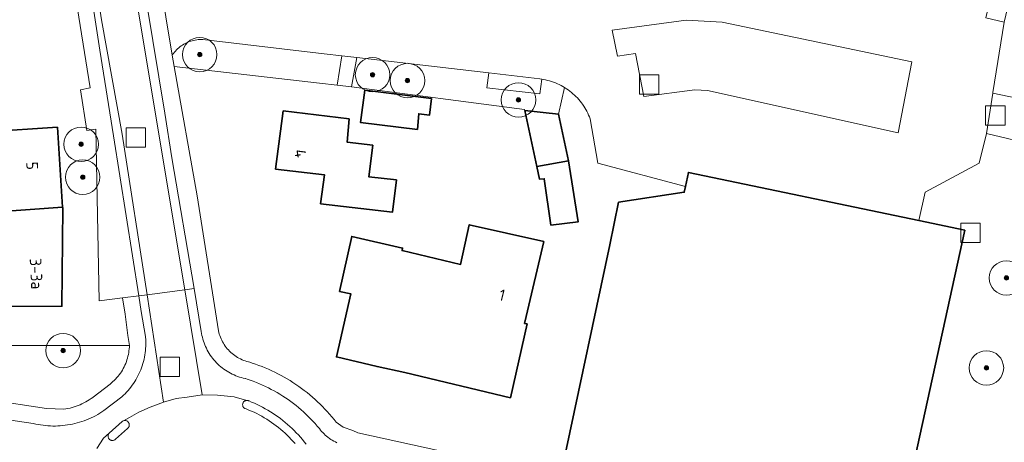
# Model space of a CAD drawing. Extents: x 154222 to 160093, y 456746 to 462495.
# Tile 115 of 254: x 157680 to 157794, y 461023 to 461072. Entities that reach past the tile are written whole.
import ezdxf
from ezdxf.enums import TextEntityAlignment as Align

# ---------------------------------------------------------------- set-up
doc = ezdxf.new("R2010")
doc.units = 0
doc.header["$LTSCALE"] = 0.75
doc.layers.get('0').update_dxf_attribs({"linetype": 'CONTINUOUS'})
for name, color, linetype, lineweight in [('B-XX-GR-BEPLANTING_CULTUUR_BOSPLANTSOEN-GV', 252, 'CONTINUOUS', 18), ('B-XX-GR-BEPLANTING_CULTUUR_HEESTERS-GV', 252, 'CONTINUOUS', 18), ('B-XX-GR-BOOM-S', 252, 'CONTINUOUS', 25), ('B-XX-OG-BEBOUWING-GV', 6, 'CONTINUOUS', 35), ('B-XX-OG-BEBOUWING-T18', 1, 'CONTINUOUS', 18), ('B-XX-OG-TERREIN_ERF-GV', 252, 'CONTINUOUS', 18), ('B-XX-RI-GWA_RIOOLPUT-S', 252, 'CONTINUOUS', 25), ('B-XX-VH-VERHARDING_ASFALT-GV', 252, 'CONTINUOUS', 18), ('B-XX-VH-VERHARDING_BETONSTRAATSTEEN-GV', 252, 'CONTINUOUS', 18), ('B-XX-VH-VERHARDING_STRAATBAKSTEEN-GV', 252, 'CONTINUOUS', 18), ('B-XX-VH-VERHARDING_TEGEL-GV', 252, 'CONTINUOUS', 18)]:
    doc.layers.add(name, color=color, linetype=linetype, lineweight=lineweight)
doc.styles.add('NLCS-ISO-M-T18', font='NLCS-ISO.ttf', dxfattribs={"height": 1.8})

# ---------------------------------------------------------------- blocks, each defined once
blk = doc.blocks.new('SRI-PUT_INSPECTIEPUT_RIOOLPUT-SO')
at = {"color": 0, "linetype": 'ByBlock', "lineweight": 18}
blk.add_lwpolyline([(-1.125, -1.125), (1.125, -1.125), (1.125, 1.125), (-1.125, 1.125)], close=True, dxfattribs=at)
blk = doc.blocks.new('SGR-BOOM_01-SO')
at = {"linetype": 'ByBlock', "lineweight": 18}
h = blk.add_hatch(color=0, dxfattribs=at)
h.dxf.hatch_style = 1
edge = h.paths.add_edge_path()
edge.add_arc((0, 0), 0.25, 0, 360)
at = {"color": 0, "linetype": 'ByBlock', "lineweight": 18}
for radius in [2, 0.25]:
    blk.add_circle((0, 0), radius, dxfattribs=at)

msp = doc.modelspace()

# ---------------------------------------------------------------- linework, layer by layer
at = {"layer": 'B-XX-GR-BEPLANTING_CULTUUR_BOSPLANTSOEN-GV'}
for points in [[(157700.802, 461070.125), (157700.624, 461070.131), (157700.445, 461070.128), (157700.267, 461070.117), (157700.089, 461070.099), (157699.913, 461070.073), (157699.737, 461070.038), (157699.564, 461069.996), (157699.392, 461069.946), (157699.223, 461069.889), (157699.057, 461069.824), (157698.894, 461069.752), (157698.734, 461069.672), (157698.578, 461069.585), (157698.426, 461069.492), (157698.278, 461069.391), (157698.135, 461069.285), (157697.997, 461069.172), (157697.864, 461069.052), (157697.736, 461068.927), (157697.615, 461068.797), (157697.499, 461068.661), (157697.389, 461068.52), (157697.286, 461068.374), (157697.254, 461068.326), (157697.475, 461067.014), (157714.333, 461065.065), (157716.393, 461064.827), (157716.917, 461068.241), (157714.892, 461068.478)], [(157733.983, 461066.246), (157718.664, 461068.037), (157718.035, 461064.637), (157738.133, 461061.991), (157738.16, 461061.885), (157742.088, 461061.47), (157742.765, 461064.561), (157742.577, 461064.673), (157742.368, 461064.787), (157742.155, 461064.895), (157741.938, 461064.995), (157741.718, 461065.088), (157741.496, 461065.174), (157741.27, 461065.252), (157741.042, 461065.322), (157740.812, 461065.385), (157740.58, 461065.44), (157740.346, 461065.487), (157740.117, 461065.525), (157739.914, 461063.816), (157733.767, 461064.524)]]:
    msp.add_lwpolyline(points, close=True, dxfattribs=at)
at = {"layer": 'B-XX-GR-BEPLANTING_CULTUUR_HEESTERS-GV'}
msp.add_lwpolyline([(157800.236, 461088.194), (157795.671, 461089.116), (157793.083, 461078.521), (157791.648, 461072.645), (157793.781, 461072.136), (157794.176, 461073.79), (157795.567, 461073.458), (157796.304, 461077.063), (157797.902, 461076.706)], close=True, dxfattribs=at)
msp.add_lwpolyline([(157675.989, 461028.293), (157682.671, 461027.281), (157684.672, 461027.194), (157684.913, 461027.234), (157685.153, 461027.281), (157685.391, 461027.337), (157685.628, 461027.4), (157685.862, 461027.471), (157686.093, 461027.549), (157686.322, 461027.635), (157686.548, 461027.729), (157686.771, 461027.829), (157686.99, 461027.937), (157687.206, 461028.052), (157687.418, 461028.175), (157687.626, 461028.304), (157687.829, 461028.439), (157688.028, 461028.582), (157688.082, 461028.622), (157690.041, 461030.126), (157690.209, 461030.263), (157690.371, 461030.407), (157690.529, 461030.556), (157690.68, 461030.712), (157690.826, 461030.872), (157690.966, 461031.038), (157691.099, 461031.209), (157691.227, 461031.385), (157691.347, 461031.565), (157691.461, 461031.75), (157691.568, 461031.938), (157691.668, 461032.131), (157691.761, 461032.327), (157691.846, 461032.526), (157691.924, 461032.729), (157691.995, 461032.934), (157692.058, 461033.141), (157692.113, 461033.351), (157692.161, 461033.563), (157692.2, 461033.776), (157692.232, 461033.99), (157692.256, 461034.206), (157692.272, 461034.422), (157692.278, 461034.577), (157692.275, 461034.596), (157668.135, 461034.596)], dxfattribs=at)
at = {"layer": 'B-XX-OG-BEBOUWING-GV'}
for points in [[(157727.35, 461063.295), (157719.61, 461064.258), (157719.089, 461060.514), (157725.694, 461059.695), (157725.85, 461061.513), (157727.113, 461061.359)], [(157717.775, 461060.936), (157710.129, 461061.835), (157709.238, 461055.09), (157714.9, 461054.437), (157714.455, 461051.067), (157722.826, 461050.101), (157723.255, 461053.825), (157720.057, 461054.194), (157720.523, 461057.857), (157717.56, 461058.202)], [(157738.16, 461061.885), (157739.545, 461055.391), (157743.234, 461056.036), (157742.088, 461061.47)], [(157684.533, 461050.657), (157683.92, 461059.94), (157675.743, 461059.4), (157675.818, 461058.161), (157668.354, 461057.668), (157668.865, 461049.932), (157676.397, 461050.436), (157676.432, 461050.1)], [(157743.234, 461056.036), (157739.545, 461055.391), (157739.859, 461053.92), (157740.408, 461053.963), (157741.188, 461048.583), (157744.353, 461048.982)], [(157783.879, 461049.099), (157757.147, 461054.699), (157756.808, 461053.08), (157756.667, 461052.408), (157749.033, 461051.232), (157748.016, 461046.279), (157742.882, 461022.138), (157743.183, 461022.072), (157749.714, 461020.63), (157752.371, 461020.056), (157763.41, 461017.669), (157763.869, 461017.57), (157778.821, 461014.339), (157781.673, 461013.723), (157781.713, 461013.714), (157789.204, 461047.984)], [(157684.54, 461050.55), (157684.533, 461050.657), (157676.432, 461050.1), (157673.071, 461049.957), (157673.152, 461048.559), (157674.518, 461048.501), (157674.609, 461045.577), (157673.619, 461045.609), (157673.671, 461039.143), (157684.45, 461039.16)], [(157740.385, 461046.669), (157731.705, 461048.625), (157730.71, 461044.015), (157723.918, 461045.629), (157723.984, 461045.907), (157718.087, 461047.273), (157716.673, 461040.875), (157717.957, 461040.615), (157716.296, 461033.283), (157721.022, 461032.155), (157724.221, 461031.454), (157736.483, 461028.535), (157738.431, 461037.102), (157738.141, 461037.168), (157738.329, 461037.965)]]:
    msp.add_lwpolyline(points, close=True, dxfattribs=at)
at = {"layer": 'B-XX-OG-TERREIN_ERF-GV'}
for points in [[(157668.135, 461034.596), (157692.275, 461034.596), (157692.087, 461035.772), (157691.787, 461038.226), (157691.485, 461040.125), (157688.756, 461039.806), (157688.385, 461059.718), (157687.352, 461059.584), (157686.608, 461064.278), (157687.736, 461064.53), (157684.249, 461086.294), (157678.828, 461125.039)], [(157742.882, 461022.138), (157748.016, 461046.279), (157749.033, 461051.232), (157756.667, 461052.408), (157756.808, 461053.08), (157746.617, 461055.776), (157745.745, 461060.922), (157745.659, 461061.145), (157745.567, 461061.365), (157745.466, 461061.581), (157745.359, 461061.795), (157745.245, 461062.004), (157745.123, 461062.209), (157744.995, 461062.411), (157744.86, 461062.608), (157744.719, 461062.8), (157744.571, 461062.987), (157744.417, 461063.17), (157744.257, 461063.347), (157744.091, 461063.518), (157743.919, 461063.684), (157743.742, 461063.844), (157743.56, 461063.998), (157743.373, 461064.146), (157743.181, 461064.288), (157742.984, 461064.423), (157742.783, 461064.551), (157742.765, 461064.561), (157742.088, 461061.47), (157743.234, 461056.036), (157744.353, 461048.982), (157741.188, 461048.583), (157740.408, 461053.963), (157739.859, 461053.92), (157739.545, 461055.391), (157738.16, 461061.885), (157738.133, 461061.991), (157718.035, 461064.637), (157716.393, 461064.827), (157714.333, 461065.065), (157697.475, 461067.014), (157700.143, 461051.977), (157702.606, 461036.316), (157702.651, 461036.126), (157702.704, 461035.937), (157702.765, 461035.751), (157702.834, 461035.568), (157702.909, 461035.388), (157702.992, 461035.21), (157703.082, 461035.037), (157703.18, 461034.867), (157703.284, 461034.701), (157703.395, 461034.54), (157703.512, 461034.383), (157703.635, 461034.232), (157703.765, 461034.085), (157703.901, 461033.944), (157704.042, 461033.809), (157704.188, 461033.679), (157704.34, 461033.556), (157704.497, 461033.439), (157704.658, 461033.328), (157704.824, 461033.224), (157704.994, 461033.127), (157705.168, 461033.037), (157705.345, 461032.954), (157705.525, 461032.879), (157705.709, 461032.811), (157705.895, 461032.75), (157706.083, 461032.697), (157706.246, 461032.658), (157706.54, 461032.564), (157706.922, 461032.435), (157707.301, 461032.298), (157707.677, 461032.154), (157708.051, 461032.002), (157708.421, 461031.843), (157708.789, 461031.676), (157709.153, 461031.502), (157709.513, 461031.321), (157709.87, 461031.133), (157710.223, 461030.938), (157710.571, 461030.736), (157710.916, 461030.527), (157711.257, 461030.311), (157711.593, 461030.089), (157711.925, 461029.86), (157712.252, 461029.624), (157712.575, 461029.382), (157712.892, 461029.134), (157713.205, 461028.879), (157713.513, 461028.618), (157713.815, 461028.351), (157714.112, 461028.078), (157714.403, 461027.8), (157714.689, 461027.515), (157714.969, 461027.225), (157715.244, 461026.93), (157715.512, 461026.629), (157715.775, 461026.323), (157716.031, 461026.011), (157716.281, 461025.695), (157717.091, 461025.138), (157718.191, 461024.731), (157718.792, 461024.47), (157739.057, 461020.018)], [(157797.583, 461057.832), (157791.722, 461059.223), (157790.901, 461055.791), (157784.598, 461052.39), (157783.879, 461049.099), (157789.204, 461047.984), (157781.713, 461013.714), (157781.673, 461013.723), (157781.651, 461013.621), (157785.07, 461012.873), (157785.146, 461011.433), (157790.643, 461010.242), (157790.99, 461011.763), (157794.883, 461010.876)]]:
    msp.add_lwpolyline(points, dxfattribs=at)
for points in [[(157727.35, 461063.295), (157727.113, 461061.359), (157725.85, 461061.513), (157725.694, 461059.695), (157719.089, 461060.514), (157719.61, 461064.258)], [(157717.775, 461060.936), (157717.56, 461058.202), (157720.523, 461057.857), (157720.057, 461054.194), (157723.255, 461053.825), (157722.826, 461050.101), (157714.455, 461051.067), (157714.9, 461054.437), (157709.238, 461055.09), (157710.129, 461061.835)], [(157684.533, 461050.657), (157684.54, 461050.55), (157684.45, 461039.16), (157673.671, 461039.143), (157673.619, 461045.609), (157674.609, 461045.577), (157674.518, 461048.501), (157673.152, 461048.559), (157673.071, 461049.957), (157676.432, 461050.1), (157676.397, 461050.436), (157668.865, 461049.932), (157668.354, 461057.668), (157675.818, 461058.161), (157675.743, 461059.4), (157683.92, 461059.94)], [(157740.385, 461046.669), (157738.329, 461037.965), (157738.141, 461037.168), (157738.431, 461037.102), (157736.483, 461028.535), (157724.221, 461031.454), (157721.022, 461032.155), (157716.296, 461033.283), (157717.957, 461040.615), (157716.673, 461040.875), (157718.087, 461047.273), (157723.984, 461045.907), (157723.918, 461045.629), (157730.71, 461044.015), (157731.705, 461048.625)]]:
    msp.add_lwpolyline(points, close=True, dxfattribs=at)
at = {"layer": 'B-XX-VH-VERHARDING_ASFALT-GV'}
for points in [[(157681.602, 461125.751), (157681.488, 461126.636), (157680.671, 461126.526), (157681.302, 461122.055), (157682.141, 461115.801), (157684.8, 461095.471), (157685.548, 461090.205), (157687.187, 461079.275), (157688.064, 461073.926), (157688.845, 461068.892), (157690.448, 461058.963), (157693.362, 461040.374), (157694.353, 461040.506), (157691.434, 461059.13), (157689.023, 461072.41), (157686.892, 461086.4)], [(157690.928, 461087.761), (157685.61, 461127.19), (157681.488, 461126.636), (157681.602, 461125.751), (157686.892, 461086.4), (157689.023, 461072.41), (157691.434, 461059.13), (157694.353, 461040.506), (157698.714, 461041.086)], [(157686.773, 461127.003), (157686.73, 461127.34), (157685.9, 461127.229), (157685.61, 461127.19), (157690.928, 461087.761), (157698.714, 461041.086), (157698.989, 461041.122), (157699.778, 461041.227), (157697.22, 461056.413), (157696.406, 461061.596), (157693.595, 461078.506), (157691.083, 461095.891), (157690.19, 461102.109), (157688.789, 461112.51)], [(157700.733, 461028.861), (157698.714, 461041.086), (157694.353, 461040.506), (157696.222, 461028.035), (157697.715, 461028.448), (157698.986, 461028.607)]]:
    msp.add_lwpolyline(points, close=True, dxfattribs=at)
at = {"layer": 'B-XX-VH-VERHARDING_BETONSTRAATSTEEN-GV'}
for points in [[(157716.364, 461023.316), (157716.18, 461023.403), (157716, 461023.497), (157715.823, 461023.597), (157715.651, 461023.705), (157715.483, 461023.82), (157715.32, 461023.941), (157715.161, 461024.068), (157715.008, 461024.201), (157714.86, 461024.341), (157714.717, 461024.486), (157714.581, 461024.636), (157714.45, 461024.792), (157714.326, 461024.953), (157714.081, 461025.245), (157713.829, 461025.533), (157713.572, 461025.815), (157713.309, 461026.091), (157713.04, 461026.362), (157712.766, 461026.627), (157712.485, 461026.887), (157712.2, 461027.14), (157711.909, 461027.388), (157711.614, 461027.629), (157711.313, 461027.864), (157711.007, 461028.093), (157710.697, 461028.315), (157710.382, 461028.53), (157710.063, 461028.74), (157709.739, 461028.942), (157709.411, 461029.137), (157709.079, 461029.326), (157708.743, 461029.507), (157708.404, 461029.682), (157708.061, 461029.849), (157707.714, 461030.009), (157707.365, 461030.162), (157707.012, 461030.308), (157706.656, 461030.446), (157706.297, 461030.576), (157705.936, 461030.699), (157705.737, 461030.763), (157705.716, 461030.767), (157705.494, 461030.818), (157705.274, 461030.876), (157705.056, 461030.941), (157704.84, 461031.014), (157704.628, 461031.095), (157704.418, 461031.183), (157704.212, 461031.279), (157704.008, 461031.381), (157703.809, 461031.491), (157703.614, 461031.608), (157703.423, 461031.731), (157703.236, 461031.862), (157703.054, 461031.998), (157702.878, 461032.141), (157702.706, 461032.29), (157702.539, 461032.445), (157702.378, 461032.606), (157702.223, 461032.772), (157702.074, 461032.944), (157701.931, 461033.121), (157701.794, 461033.303), (157701.664, 461033.489), (157701.54, 461033.68), (157701.423, 461033.875), (157701.313, 461034.074), (157701.21, 461034.277), (157701.114, 461034.484), (157701.026, 461034.693), (157700.945, 461034.906), (157700.872, 461035.121), (157700.806, 461035.339), (157700.748, 461035.559), (157700.697, 461035.781), (157700.655, 461036.004), (157700.62, 461036.229), (157699.778, 461041.227), (157698.989, 461041.122), (157698.714, 461041.086), (157700.733, 461028.861), (157702.512, 461028.829), (157704.418, 461028.639), (157705.914, 461028.228), (157705.921, 461028.227), (157705.984, 461028.222), (157706.045, 461028.209), (157706.105, 461028.188), (157706.161, 461028.16), (157706.462, 461028.037), (157706.785, 461027.897), (157707.105, 461027.75), (157707.421, 461027.596), (157707.733, 461027.434), (157708.042, 461027.266), (157708.347, 461027.09), (157708.648, 461026.908), (157708.944, 461026.719), (157709.236, 461026.523), (157709.524, 461026.32), (157709.807, 461026.111), (157710.085, 461025.896), (157710.358, 461025.674), (157710.626, 461025.446), (157710.889, 461025.213), (157711.146, 461024.973), (157711.398, 461024.727), (157711.644, 461024.476), (157711.885, 461024.22), (157712.119, 461023.957), (157712.348, 461023.69), (157712.57, 461023.417), (157712.786, 461023.14)], [(157688.503, 461022.635), (157689.265, 461023.842), (157689.94, 461024.419), (157689.946, 461024.425), (157691.421, 461025.776), (157691.439, 461025.79), (157691.492, 461025.826), (157691.55, 461025.854), (157691.586, 461025.868), (157692.283, 461026.256), (157693.363, 461026.86), (157694.697, 461027.432), (157696.222, 461028.035), (157694.353, 461040.506), (157693.362, 461040.374), (157693.638, 461038.541), (157694.146, 461035.637), (157694.153, 461035.558), (157694.172, 461035.302), (157694.182, 461035.045), (157694.184, 461034.788), (157694.179, 461034.531), (157694.165, 461034.274), (157694.143, 461034.018), (157694.114, 461033.763), (157694.076, 461033.508), (157694.031, 461033.255), (157693.977, 461033.004), (157693.916, 461032.754), (157693.848, 461032.507), (157693.771, 461032.261), (157693.687, 461032.018), (157693.595, 461031.778), (157693.496, 461031.541), (157693.39, 461031.307), (157693.276, 461031.076), (157693.156, 461030.85), (157693.028, 461030.626), (157692.893, 461030.407), (157692.752, 461030.193), (157692.604, 461029.983), (157692.45, 461029.777), (157692.289, 461029.577), (157692.122, 461029.381), (157691.949, 461029.191), (157691.77, 461029.006), (157691.586, 461028.827), (157691.396, 461028.654), (157689.322, 461027.039), (157689.096, 461026.889), (157688.853, 461026.737), (157688.606, 461026.592), (157688.356, 461026.454), (157688.101, 461026.323), (157687.843, 461026.2), (157687.581, 461026.083), (157687.316, 461025.974), (157687.049, 461025.872), (157686.778, 461025.778), (157686.505, 461025.692), (157686.23, 461025.613), (157685.953, 461025.541), (157685.674, 461025.478), (157685.393, 461025.422), (157685.111, 461025.375), (157684.827, 461025.335), (157684.543, 461025.303), (157684.257, 461025.279), (157683.971, 461025.263), (157683.685, 461025.255), (157683.399, 461025.255), (157683.113, 461025.263), (157682.827, 461025.279), (157682.541, 461025.303), (157682.257, 461025.335), (157681.973, 461025.375), (157681.691, 461025.423), (157681.41, 461025.479), (157681.131, 461025.542), (157675.623, 461026.361)], [(157712.786, 461023.14), (157712.57, 461023.417), (157712.348, 461023.69), (157712.119, 461023.957), (157711.885, 461024.22), (157711.644, 461024.476), (157711.398, 461024.727), (157711.146, 461024.973), (157710.889, 461025.213), (157710.626, 461025.446), (157710.358, 461025.674), (157710.085, 461025.896), (157709.807, 461026.111), (157709.524, 461026.32), (157709.236, 461026.523), (157708.944, 461026.719), (157708.648, 461026.908), (157708.347, 461027.09), (157708.042, 461027.266), (157707.733, 461027.434), (157707.421, 461027.596), (157707.105, 461027.75), (157706.785, 461027.897), (157706.462, 461028.037), (157706.161, 461028.16), (157706.105, 461028.188), (157706.045, 461028.209), (157705.984, 461028.222), (157705.921, 461028.227), (157705.914, 461028.228), (157705.858, 461028.224), (157705.796, 461028.214), (157705.736, 461028.195), (157705.678, 461028.169), (157705.624, 461028.136), (157705.576, 461028.096), (157705.532, 461028.051), (157705.494, 461028), (157705.466, 461027.95), (157705.442, 461027.892), (157705.425, 461027.831), (157705.416, 461027.769), (157705.416, 461027.706), (157705.423, 461027.643), (157705.438, 461027.582), (157705.46, 461027.523), (157705.49, 461027.468), (157705.527, 461027.417), (157705.57, 461027.371), (157705.618, 461027.331), (157705.672, 461027.297), (157705.705, 461027.28), (157705.817, 461027.238), (157706.129, 461027.114), (157706.438, 461026.983), (157706.744, 461026.844), (157707.046, 461026.698), (157707.345, 461026.545), (157707.639, 461026.385), (157707.931, 461026.218), (157708.218, 461026.044), (157708.501, 461025.864), (157708.779, 461025.676), (157709.053, 461025.482), (157709.322, 461025.282), (157709.586, 461025.075), (157709.846, 461024.862), (157710.1, 461024.643), (157710.349, 461024.418), (157710.592, 461024.187), (157710.83, 461023.95), (157711.062, 461023.707), (157711.289, 461023.459), (157711.509, 461023.206)]]:
    msp.add_lwpolyline(points, dxfattribs=at)
msp.add_lwpolyline([(157691.801, 461025.892), (157691.737, 461025.894), (157691.673, 461025.889), (157691.61, 461025.875), (157691.586, 461025.868), (157691.55, 461025.854), (157691.492, 461025.826), (157691.439, 461025.79), (157691.421, 461025.776), (157689.946, 461024.425), (157689.94, 461024.419), (157689.905, 461024.377), (157689.87, 461024.324), (157689.842, 461024.268), (157689.822, 461024.208), (157689.809, 461024.146), (157689.804, 461024.083), (157689.808, 461024.02), (157689.819, 461023.958), (157689.837, 461023.898), (157689.864, 461023.841), (157689.897, 461023.787), (157689.937, 461023.738), (157689.983, 461023.695), (157690.034, 461023.657), (157690.089, 461023.627), (157690.148, 461023.604), (157690.209, 461023.588), (157690.271, 461023.58), (157690.334, 461023.58), (157690.397, 461023.588), (157690.458, 461023.604), (157690.517, 461023.627), (157690.572, 461023.658), (157690.623, 461023.695), (157690.66, 461023.73), (157692.046, 461024.962), (157692.096, 461025.002), (157692.14, 461025.048), (157692.179, 461025.1), (157692.21, 461025.155), (157692.235, 461025.215), (157692.252, 461025.277), (157692.261, 461025.34), (157692.262, 461025.404), (157692.255, 461025.468), (157692.24, 461025.53), (157692.218, 461025.59), (157692.188, 461025.647), (157692.152, 461025.7), (157692.135, 461025.72), (157692.09, 461025.765), (157692.039, 461025.805), (157691.984, 461025.838), (157691.926, 461025.863), (157691.864, 461025.881)], close=True, dxfattribs=at)
at = {"layer": 'B-XX-VH-VERHARDING_STRAATBAKSTEEN-GV'}
for points in [[(157803.078, 461087.596), (157800.236, 461088.194), (157797.902, 461076.706), (157796.304, 461077.063), (157795.567, 461073.458), (157794.176, 461073.79), (157793.781, 461072.136), (157792.481, 461063.986), (157792.468, 461063.901), (157797.855, 461062.767), (157798.606, 461066.338), (157799.537, 461070.762)], [(157748.313, 461071.21), (157756.899, 461072.372), (157761.064, 461072.148), (157783.062, 461067.531), (157781.478, 461059.315), (157759.361, 461064.216), (157757.894, 461064.282), (157751.981, 461063.507), (157750.995, 461068.52), (157748.914, 461068.206)], [(157761.064, 461072.148), (157756.899, 461072.372), (157748.313, 461071.21), (157748.914, 461068.206), (157750.995, 461068.52), (157751.981, 461063.507), (157757.894, 461064.282), (157759.361, 461064.216), (157781.478, 461059.315), (157783.062, 461067.531)], [(157797.855, 461062.767), (157792.468, 461063.901), (157791.722, 461059.223), (157797.583, 461057.832), (157798.05, 461059.839), (157798.557, 461062.015), (157798.68, 461062.584)]]:
    msp.add_lwpolyline(points, close=True, dxfattribs=at)
msp.add_lwpolyline([(157695.755, 461077.267), (157697.254, 461068.326), (157697.286, 461068.374), (157697.389, 461068.52), (157697.499, 461068.661), (157697.615, 461068.797), (157697.736, 461068.927), (157697.864, 461069.052), (157697.997, 461069.172), (157698.135, 461069.285), (157698.278, 461069.391), (157698.426, 461069.492), (157698.578, 461069.585), (157698.734, 461069.672), (157698.894, 461069.752), (157699.057, 461069.824), (157699.223, 461069.889), (157699.392, 461069.946), (157699.564, 461069.996), (157699.737, 461070.038), (157699.913, 461070.073), (157700.089, 461070.099), (157700.267, 461070.117), (157700.445, 461070.128), (157700.624, 461070.131), (157700.802, 461070.125), (157714.892, 461068.478), (157716.917, 461068.241), (157718.664, 461068.037), (157733.983, 461066.246), (157739.897, 461065.555), (157740.11, 461065.526), (157740.117, 461065.525), (157740.346, 461065.487), (157740.58, 461065.44), (157740.812, 461065.385), (157741.042, 461065.322), (157741.27, 461065.252), (157741.496, 461065.174), (157741.718, 461065.088), (157741.938, 461064.995), (157742.155, 461064.895), (157742.368, 461064.787), (157742.577, 461064.673), (157742.765, 461064.561), (157742.783, 461064.551), (157742.984, 461064.423), (157743.181, 461064.288), (157743.373, 461064.146), (157743.56, 461063.998), (157743.742, 461063.844), (157743.919, 461063.684), (157744.091, 461063.518), (157744.257, 461063.347), (157744.417, 461063.17), (157744.571, 461062.987), (157744.719, 461062.8), (157744.86, 461062.608), (157744.995, 461062.411), (157745.123, 461062.209), (157745.245, 461062.004), (157745.359, 461061.795), (157745.466, 461061.581), (157745.567, 461061.365), (157745.659, 461061.145), (157745.745, 461060.922), (157746.617, 461055.776), (157756.808, 461053.08), (157757.147, 461054.699), (157783.879, 461049.099), (157784.598, 461052.39), (157790.901, 461055.791), (157791.722, 461059.223), (157792.468, 461063.901), (157792.481, 461063.986), (157793.781, 461072.136), (157791.648, 461072.645)], dxfattribs=at)
at = {"layer": 'B-XX-VH-VERHARDING_TEGEL-GV'}
for points in [[(157684.249, 461086.294), (157687.736, 461064.53), (157686.608, 461064.278), (157687.352, 461059.584), (157688.385, 461059.718), (157688.756, 461039.806), (157691.485, 461040.125), (157693.362, 461040.374), (157690.448, 461058.963), (157688.845, 461068.892), (157688.064, 461073.926)], [(157693.595, 461078.506), (157696.406, 461061.596), (157697.22, 461056.413), (157699.778, 461041.227), (157700.62, 461036.229), (157700.655, 461036.004), (157700.697, 461035.781), (157700.748, 461035.559), (157700.806, 461035.339), (157700.872, 461035.121), (157700.945, 461034.906), (157701.026, 461034.693), (157701.114, 461034.484), (157701.21, 461034.277), (157701.313, 461034.074), (157701.423, 461033.875), (157701.54, 461033.68), (157701.664, 461033.489), (157701.794, 461033.303), (157701.931, 461033.121), (157702.074, 461032.944), (157702.223, 461032.772), (157702.378, 461032.606), (157702.539, 461032.445), (157702.706, 461032.29), (157702.878, 461032.141), (157703.054, 461031.998), (157703.236, 461031.862), (157703.423, 461031.731), (157703.614, 461031.608), (157703.809, 461031.491), (157704.008, 461031.381), (157704.212, 461031.279), (157704.418, 461031.183), (157704.628, 461031.095), (157704.84, 461031.014), (157705.056, 461030.941), (157705.274, 461030.876), (157705.494, 461030.818), (157705.716, 461030.767), (157705.737, 461030.763), (157705.936, 461030.699), (157706.297, 461030.576), (157706.656, 461030.446), (157707.012, 461030.308), (157707.365, 461030.162), (157707.714, 461030.009), (157708.061, 461029.849), (157708.404, 461029.682), (157708.743, 461029.507), (157709.079, 461029.326), (157709.411, 461029.137), (157709.739, 461028.942), (157710.063, 461028.74), (157710.382, 461028.53), (157710.697, 461028.315), (157711.007, 461028.093), (157711.313, 461027.864), (157711.614, 461027.629), (157711.909, 461027.388), (157712.2, 461027.14), (157712.485, 461026.887), (157712.766, 461026.627), (157713.04, 461026.362), (157713.309, 461026.091), (157713.572, 461025.815), (157713.829, 461025.533), (157714.081, 461025.245), (157714.326, 461024.953), (157714.45, 461024.792), (157714.581, 461024.636), (157714.717, 461024.486), (157714.86, 461024.341), (157715.008, 461024.201), (157715.161, 461024.068), (157715.32, 461023.941), (157715.483, 461023.82), (157715.651, 461023.705), (157715.823, 461023.597), (157716, 461023.497), (157716.18, 461023.403), (157716.364, 461023.316)], [(157739.057, 461020.018), (157718.792, 461024.47), (157718.191, 461024.731), (157717.091, 461025.138), (157716.281, 461025.695), (157716.031, 461026.011), (157715.775, 461026.323), (157715.512, 461026.629), (157715.244, 461026.93), (157714.969, 461027.225), (157714.689, 461027.515), (157714.403, 461027.8), (157714.112, 461028.078), (157713.815, 461028.351), (157713.513, 461028.618), (157713.205, 461028.879), (157712.892, 461029.134), (157712.575, 461029.382), (157712.252, 461029.624), (157711.925, 461029.86), (157711.593, 461030.089), (157711.257, 461030.311), (157710.916, 461030.527), (157710.571, 461030.736), (157710.223, 461030.938), (157709.87, 461031.133), (157709.513, 461031.321), (157709.153, 461031.502), (157708.789, 461031.676), (157708.421, 461031.843), (157708.051, 461032.002), (157707.677, 461032.154), (157707.301, 461032.298), (157706.922, 461032.435), (157706.54, 461032.564), (157706.246, 461032.658), (157706.083, 461032.697), (157705.895, 461032.75), (157705.709, 461032.811), (157705.525, 461032.879), (157705.345, 461032.954), (157705.168, 461033.037), (157704.994, 461033.127), (157704.824, 461033.224), (157704.658, 461033.328), (157704.497, 461033.439), (157704.34, 461033.556), (157704.188, 461033.679), (157704.042, 461033.809), (157703.901, 461033.944), (157703.765, 461034.085), (157703.635, 461034.232), (157703.512, 461034.383), (157703.395, 461034.54), (157703.284, 461034.701), (157703.18, 461034.867), (157703.082, 461035.037), (157702.992, 461035.21), (157702.909, 461035.388), (157702.834, 461035.568), (157702.765, 461035.751), (157702.704, 461035.937), (157702.651, 461036.126), (157702.606, 461036.316), (157700.143, 461051.977), (157697.475, 461067.014), (157697.254, 461068.326), (157695.755, 461077.267)], [(157675.623, 461026.361), (157681.131, 461025.542), (157681.41, 461025.479), (157681.691, 461025.423), (157681.973, 461025.375), (157682.257, 461025.335), (157682.541, 461025.303), (157682.827, 461025.279), (157683.113, 461025.263), (157683.399, 461025.255), (157683.685, 461025.255), (157683.971, 461025.263), (157684.257, 461025.279), (157684.543, 461025.303), (157684.827, 461025.335), (157685.111, 461025.375), (157685.393, 461025.422), (157685.674, 461025.478), (157685.953, 461025.541), (157686.23, 461025.613), (157686.505, 461025.692), (157686.778, 461025.778), (157687.049, 461025.872), (157687.316, 461025.974), (157687.581, 461026.083), (157687.843, 461026.2), (157688.101, 461026.323), (157688.356, 461026.454), (157688.606, 461026.592), (157688.853, 461026.737), (157689.096, 461026.889), (157689.322, 461027.039), (157691.396, 461028.654), (157691.586, 461028.827), (157691.77, 461029.006), (157691.949, 461029.191), (157692.122, 461029.381), (157692.289, 461029.577), (157692.45, 461029.777), (157692.604, 461029.983), (157692.752, 461030.193), (157692.893, 461030.407), (157693.028, 461030.626), (157693.156, 461030.85), (157693.276, 461031.076), (157693.39, 461031.307), (157693.496, 461031.541), (157693.595, 461031.778), (157693.687, 461032.018), (157693.771, 461032.261), (157693.848, 461032.507), (157693.916, 461032.754), (157693.977, 461033.004), (157694.031, 461033.255), (157694.076, 461033.508), (157694.114, 461033.763), (157694.143, 461034.018), (157694.165, 461034.274), (157694.179, 461034.531), (157694.184, 461034.788), (157694.182, 461035.045), (157694.172, 461035.302), (157694.153, 461035.558), (157694.146, 461035.637), (157693.638, 461038.541), (157693.362, 461040.374), (157691.485, 461040.125), (157691.787, 461038.226), (157692.087, 461035.772), (157692.275, 461034.596), (157692.278, 461034.577), (157692.272, 461034.422), (157692.256, 461034.206), (157692.232, 461033.99), (157692.2, 461033.776), (157692.161, 461033.563), (157692.113, 461033.351), (157692.058, 461033.141), (157691.995, 461032.934), (157691.924, 461032.729), (157691.846, 461032.526), (157691.761, 461032.327), (157691.668, 461032.131), (157691.568, 461031.938), (157691.461, 461031.75), (157691.347, 461031.565), (157691.227, 461031.385), (157691.099, 461031.209), (157690.966, 461031.038), (157690.826, 461030.872), (157690.68, 461030.712), (157690.529, 461030.556), (157690.371, 461030.407), (157690.209, 461030.263), (157690.041, 461030.126), (157688.082, 461028.622), (157688.028, 461028.582), (157687.829, 461028.439), (157687.626, 461028.304), (157687.418, 461028.175), (157687.206, 461028.052), (157686.99, 461027.937), (157686.771, 461027.829), (157686.548, 461027.729), (157686.322, 461027.635), (157686.093, 461027.549), (157685.862, 461027.471), (157685.628, 461027.4), (157685.391, 461027.337), (157685.153, 461027.281), (157684.913, 461027.234), (157684.672, 461027.194), (157682.671, 461027.281), (157675.989, 461028.293)], [(157711.509, 461023.206), (157711.289, 461023.459), (157711.062, 461023.707), (157710.83, 461023.95), (157710.592, 461024.187), (157710.349, 461024.418), (157710.1, 461024.643), (157709.846, 461024.862), (157709.586, 461025.075), (157709.322, 461025.282), (157709.053, 461025.482), (157708.779, 461025.676), (157708.501, 461025.864), (157708.218, 461026.044), (157707.931, 461026.218), (157707.639, 461026.385), (157707.345, 461026.545), (157707.046, 461026.698), (157706.744, 461026.844), (157706.438, 461026.983), (157706.129, 461027.114), (157705.817, 461027.238), (157705.705, 461027.28), (157705.672, 461027.297), (157705.618, 461027.331), (157705.57, 461027.371), (157705.527, 461027.417), (157705.49, 461027.468), (157705.46, 461027.523), (157705.438, 461027.582), (157705.423, 461027.643), (157705.416, 461027.706), (157705.416, 461027.769), (157705.425, 461027.831), (157705.442, 461027.892), (157705.466, 461027.95), (157705.494, 461028), (157705.532, 461028.051), (157705.576, 461028.096), (157705.624, 461028.136), (157705.678, 461028.169), (157705.736, 461028.195), (157705.796, 461028.214), (157705.858, 461028.224), (157705.914, 461028.228), (157704.418, 461028.639), (157702.512, 461028.829), (157700.733, 461028.861), (157698.986, 461028.607), (157697.715, 461028.448), (157696.222, 461028.035), (157694.697, 461027.432), (157693.363, 461026.86), (157692.283, 461026.256), (157691.586, 461025.868), (157691.61, 461025.875), (157691.673, 461025.889), (157691.737, 461025.894), (157691.801, 461025.892), (157691.864, 461025.881), (157691.926, 461025.863), (157691.984, 461025.838), (157692.039, 461025.805), (157692.09, 461025.765), (157692.135, 461025.72), (157692.152, 461025.7), (157692.188, 461025.647), (157692.218, 461025.59), (157692.24, 461025.53), (157692.255, 461025.468), (157692.262, 461025.404), (157692.261, 461025.34), (157692.252, 461025.277), (157692.235, 461025.215), (157692.21, 461025.155), (157692.179, 461025.1), (157692.14, 461025.048), (157692.096, 461025.002), (157692.046, 461024.962), (157690.66, 461023.73), (157690.623, 461023.695), (157690.572, 461023.658), (157690.517, 461023.627), (157690.458, 461023.604), (157690.397, 461023.588), (157690.334, 461023.58), (157690.271, 461023.58), (157690.209, 461023.588), (157690.148, 461023.604), (157690.089, 461023.627), (157690.034, 461023.657), (157689.983, 461023.695), (157689.937, 461023.738), (157689.897, 461023.787), (157689.864, 461023.841), (157689.837, 461023.898), (157689.819, 461023.958), (157689.808, 461024.02), (157689.804, 461024.083), (157689.809, 461024.146), (157689.822, 461024.208), (157689.842, 461024.268), (157689.87, 461024.324), (157689.905, 461024.377), (157689.94, 461024.419), (157689.265, 461023.842), (157688.503, 461022.635)]]:
    msp.add_lwpolyline(points, dxfattribs=at)
for points in [[(157718.664, 461068.037), (157716.917, 461068.241), (157716.393, 461064.827), (157718.035, 461064.637)], [(157739.897, 461065.555), (157733.983, 461066.246), (157733.767, 461064.524), (157739.914, 461063.816), (157740.117, 461065.525), (157740.11, 461065.526)]]:
    msp.add_lwpolyline(points, close=True, dxfattribs=at)

# ---------------------------------------------------------------- block references
at = {"layer": 'B-XX-GR-BOOM-S'}
for p in [(157700.443, 461068.382), (157720.493, 461066.046), (157724.546, 461065.369), (157737.426, 461063.122), (157686.68, 461057.97), (157686.86, 461054.15), (157794.047, 461042.447), (157684.588, 461034.013), (157791.725, 461032.002)]:
    msp.add_blockref('SGR-BOOM_01-SO', p, dxfattribs=at)
at = {"layer": 'B-XX-RI-GWA_RIOOLPUT-S'}
for p in [(157752.598, 461064.907), (157792.756, 461061.326), (157693.034, 461058.752), (157789.879, 461047.678), (157696.969, 461032.141)]:
    msp.add_blockref('SRI-PUT_INSPECTIEPUT_RIOOLPUT-SO', p, dxfattribs=at)

# ---------------------------------------------------------------- texts
at = {"layer": 'B-XX-OG-BEBOUWING-T18', "style": 'NLCS-ISO-M-T18'}
for s, rotation, p in [('4', 278.7, (157712.126, 461056.913)), ('5', 273, (157680.995, 461055.473)), ('3-3a', 273, (157681.47, 461042.939)), ('1', 346.3, (157735.524, 461040.458))]:
    msp.add_text(s, height=1.35, rotation=rotation, dxfattribs=at).set_placement(p, align=Align.MIDDLE_CENTER)

doc.saveas('drawing.dxf')
